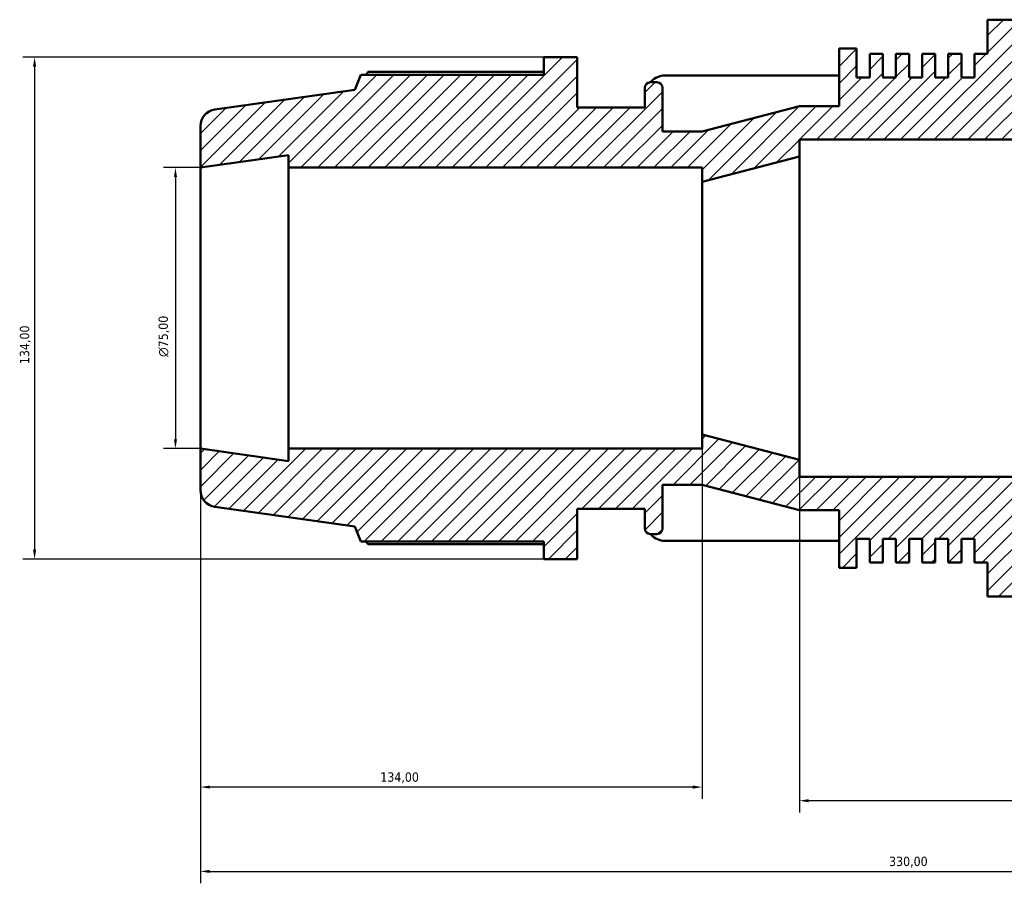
# Model space of a CAD drawing. Header units: millimetres. Extents: x -309 to 1148, y -58 to 854.
# Tile 2 of 9: x -309 to -46, y 536 to 767. Entities that reach past the tile are written whole.
import ezdxf

# ---------------------------------------------------------------- set-up
doc = ezdxf.new("R2010")
doc.units = ezdxf.units.MM
for name, color, linetype, lineweight in [('Dimension (ISO)', 7, 'Continuous', 25), ('Hatch (ISO)', 7, 'Continuous', 18), ('Visible (ISO)', 7, 'Continuous', 50)]:
    doc.layers.add(name, color=color, linetype=linetype, lineweight=lineweight)
doc.styles.add('Note Text (ISO)', font='tahoma.ttf')
doc.dimstyles.new('Default (ISO)', dxfattribs={"dimtxt": 2.5, "dimasz": 2.5, "dimexe": 3.175, "dimexo": 0, "dimgap": 0.762, "dimtad": 1, "dimrnd": 1e-08, "dimzin": 0, "dimtxsty": 'Note Text (ISO)', "dimcen": 0.09, "dimdle": 10, "dimclrd": 256, "dimclre": 256, "dimclrt": 232, "dimazin": 0, "dimtfac": 1.40208, "dimtmove": 0, "dimatfit": 3, "dimfxl": 1, "dimtolj": 1, "dimtzin": 0, "dimlwd": -1, "dimlwe": -1, "dimarcsym": 0})

# ---------------------------------------------------------------- blocks, each defined once
blk = doc.blocks.new('*D9')
at = {"layer": 'Defpoints', "color": 0, "transparency": 16777216}
for p in [(-100.53, 649.2), (69.47, 644.7), (-100.53, 558.2)]:
    blk.add_point(p, dxfattribs=at)
at = {"layer": 'Dimension (ISO)', "transparency": 16777216}
for p, q in [((-100.53, 649.2), (-100.53, 555.02)), ((69.47, 644.7), (69.47, 555.02)), ((66.97, 558.2), (-98.03, 558.2))]:
    blk.add_line(p, q, dxfattribs=at)
for points in [[(-98.03, 558.61), (-98.03, 557.78), (-100.53, 558.2)], [(66.97, 558.61), (66.97, 557.78), (69.47, 558.2)]]:
    blk.add_solid(points, dxfattribs=at)
at = {"layer": 'Dimension (ISO)', "color": 232, "true_color": 0xca0064, "transparency": 16777216, "insert": (-32.48, 562.13), "char_height": 2.5, "attachment_point": 1, "style": 'Note Text (ISO)'}
blk.add_mtext('\\A1;170,00', dxfattribs=at)
blk = doc.blocks.new('*D10')
at = {"layer": 'Defpoints', "color": 0, "transparency": 16777216}
for p in [(-126.53, 655.95), (-260.53, 652.2), (-260.53, 561.84)]:
    blk.add_point(p, dxfattribs=at)
at = {"layer": 'Dimension (ISO)', "transparency": 16777216}
for p, q in [((-126.53, 655.95), (-126.53, 558.66)), ((-260.53, 652.2), (-260.53, 558.66)), ((-129.03, 561.84), (-258.03, 561.84))]:
    blk.add_line(p, q, dxfattribs=at)
for points in [[(-258.03, 562.25), (-258.03, 561.42), (-260.53, 561.84)], [(-129.03, 562.25), (-129.03, 561.42), (-126.53, 561.84)]]:
    blk.add_solid(points, dxfattribs=at)
at = {"layer": 'Dimension (ISO)', "color": 232, "true_color": 0xca0064, "transparency": 16777216, "insert": (-212.48, 565.77), "char_height": 2.5, "attachment_point": 1, "style": 'Note Text (ISO)'}
blk.add_mtext('\\A1;134,00', dxfattribs=at)
blk = doc.blocks.new('*D11')
at = {"layer": 'Defpoints', "color": 0, "transparency": 16777216}
for p in [(-260.53, 727.2), (-267.18, 652.2), (-260.53, 652.2)]:
    blk.add_point(p, dxfattribs=at)
at = {"layer": 'Dimension (ISO)', "transparency": 16777216}
for p, q in [((-260.53, 727.2), (-270.36, 727.2)), ((-267.18, 724.7), (-267.18, 654.7)), ((-260.53, 652.2), (-270.36, 652.2))]:
    blk.add_line(p, q, dxfattribs=at)
for points in [[(-267.6, 724.7), (-266.77, 724.7), (-267.18, 727.2)], [(-267.6, 654.7), (-266.77, 654.7), (-267.18, 652.2)]]:
    blk.add_solid(points, dxfattribs=at)
at = {"layer": 'Dimension (ISO)', "color": 232, "true_color": 0xca0064, "transparency": 16777216, "insert": (-271.71, 676.64), "char_height": 2.5, "attachment_point": 1, "rotation": 90, "style": 'Note Text (ISO)'}
blk.add_mtext('\\A1;\\fAIGDT|b0|i0;\\H2.5000;\\ln\\fTahoma|b0|i0;\\H2.5000;75,00', dxfattribs=at)
blk = doc.blocks.new('*D12')
at = {"layer": 'Defpoints', "color": 0, "transparency": 16777216}
for p in [(-168.81, 756.7), (-304.81, 622.7), (-168.81, 622.7)]:
    blk.add_point(p, dxfattribs=at)
at = {"layer": 'Dimension (ISO)', "transparency": 16777216}
for p, q in [((-168.81, 756.7), (-307.99, 756.7)), ((-304.81, 754.2), (-304.81, 625.2)), ((-168.81, 622.7), (-307.99, 622.7))]:
    blk.add_line(p, q, dxfattribs=at)
for points in [[(-305.23, 754.2), (-304.39, 754.2), (-304.81, 756.7)], [(-305.23, 625.2), (-304.39, 625.2), (-304.81, 622.7)]]:
    blk.add_solid(points, dxfattribs=at)
at = {"layer": 'Dimension (ISO)', "color": 232, "true_color": 0xca0064, "transparency": 16777216, "insert": (-308.75, 674.74), "char_height": 2.5, "attachment_point": 1, "rotation": 90, "style": 'Note Text (ISO)'}
blk.add_mtext('\\A1;134,00', dxfattribs=at)
blk = doc.blocks.new('*D13')
at = {"layer": 'Defpoints', "color": 0, "transparency": 16777216}
for p in [(-260.53, 652.2), (69.47, 644.7), (69.47, 539.33)]:
    blk.add_point(p, dxfattribs=at)
at = {"layer": 'Dimension (ISO)', "transparency": 16777216}
for p, q in [((-260.53, 652.2), (-260.53, 536.15)), ((69.47, 644.7), (69.47, 536.15)), ((-258.03, 539.33), (66.97, 539.33))]:
    blk.add_line(p, q, dxfattribs=at)
for points in [[(-258.03, 539.74), (-258.03, 538.91), (-260.53, 539.33)], [(66.97, 539.74), (66.97, 538.91), (69.47, 539.33)]]:
    blk.add_solid(points, dxfattribs=at)
at = {"layer": 'Dimension (ISO)', "color": 232, "true_color": 0xca0064, "transparency": 16777216, "insert": (-76.59, 543.26), "char_height": 2.5, "attachment_point": 1, "style": 'Note Text (ISO)'}
blk.add_mtext('\\A1;330,00', dxfattribs=at)

msp = doc.modelspace()

# ---------------------------------------------------------------- hatches: boundary and pattern name
at = {"layer": 'Hatch (ISO)'}
h = msp.add_hatch(dxfattribs=at)
h.set_pattern_fill('ANSI31', color=256, scale=25.4, style=0)
h.set_pattern_definition([(45, (0, 0), (-2.245064, 2.245064), [])])
edge = h.paths.add_edge_path()
edge.add_line((40.173, 734.696), (41.973, 736.496))
edge.add_line((41.973, 736.496), (41.973, 737.586))
edge.add_line((41.973, 737.586), (69.473, 734.696))
edge.add_line((69.473, 734.696), (69.473, 748.644))
edge.add_ellipse((64.973, 748.644), major_axis=(4.5, 0), ratio=1, start_angle=0, end_angle=84)
edge.add_line((65.443, 753.119), (22.33, 757.651))
edge.add_line((22.33, 757.651), (20.702, 761.306))
edge.add_line((20.702, 761.306), (-41.337, 761.306))
edge.add_line((-41.337, 761.306), (-41.337, 766.696))
edge.add_line((-41.337, 766.696), (-50.27, 766.696))
edge.add_line((-50.27, 766.696), (-50.27, 757.61))
edge.add_line((-50.27, 757.61), (-53.767, 757.61))
edge.add_line((-53.767, 757.61), (-53.767, 751.296))
edge.add_line((-53.767, 751.296), (-57.264, 751.296))
edge.add_line((-57.264, 751.296), (-57.264, 757.61))
edge.add_line((-57.264, 757.61), (-60.762, 757.61))
edge.add_line((-60.762, 757.61), (-60.762, 751.296))
edge.add_line((-60.762, 751.296), (-64.259, 751.296))
edge.add_line((-64.259, 751.296), (-64.259, 757.61))
edge.add_line((-64.259, 757.61), (-67.756, 757.61))
edge.add_line((-67.756, 757.61), (-67.756, 751.296))
edge.add_line((-67.756, 751.296), (-71.253, 751.296))
edge.add_line((-71.253, 751.296), (-71.253, 757.61))
edge.add_line((-71.253, 757.61), (-74.75, 757.61))
edge.add_line((-74.75, 757.61), (-74.75, 751.296))
edge.add_line((-74.75, 751.296), (-78.247, 751.296))
edge.add_line((-78.247, 751.296), (-78.247, 757.61))
edge.add_line((-78.247, 757.61), (-81.744, 757.61))
edge.add_line((-81.744, 757.61), (-81.744, 751.296))
edge.add_line((-81.744, 751.296), (-85.242, 751.296))
edge.add_line((-85.242, 751.296), (-85.242, 758.996))
edge.add_line((-85.242, 758.996), (-89.956, 758.996))
edge.add_line((-89.956, 758.996), (-89.956, 743.596))
edge.add_line((-89.956, 743.596), (-100.527, 743.596))
edge.add_line((-100.527, 743.596), (-126.527, 736.846))
edge.add_line((-126.527, 736.846), (-137.099, 736.846))
edge.add_line((-137.099, 736.846), (-137.099, 748.496))
edge.add_ellipse((-138.599, 748.496), major_axis=(1.5, 0), ratio=1, start_angle=0, end_angle=90)
edge.add_line((-138.599, 749.996), (-140.313, 749.996))
edge.add_ellipse((-140.313, 748.496), major_axis=(0, 1.5), ratio=1, start_angle=0, end_angle=90)
edge.add_line((-141.813, 748.496), (-141.813, 743.296))
edge.add_line((-141.813, 743.296), (-159.877, 743.296))
edge.add_line((-159.877, 743.296), (-159.877, 756.696))
edge.add_line((-159.877, 756.696), (-168.811, 756.696))
edge.add_line((-168.811, 756.696), (-168.811, 752.006))
edge.add_line((-168.811, 752.006), (-217.656, 752.006))
edge.add_line((-217.656, 752.006), (-219.277, 747.993))
edge.add_line((-219.277, 747.993), (-256.654, 742.74))
edge.add_ellipse((-256.027, 738.284), major_axis=(-0.626, 4.456), ratio=1, start_angle=0, end_angle=82)
edge.add_line((-260.527, 738.284), (-260.527, 727.196))
edge.add_line((-260.527, 727.196), (-236.956, 730.508))
edge.add_line((-236.956, 730.508), (-236.956, 727.196))
edge.add_line((-236.956, 727.196), (-126.527, 727.196))
edge.add_line((-126.527, 727.196), (-126.527, 723.446))
edge.add_line((-126.527, 723.446), (-100.527, 730.196))
edge.add_line((-100.527, 730.196), (-100.527, 734.696))
edge.add_line((-100.527, 734.696), (40.173, 734.696))
edge = h.paths.add_edge_path()
edge.add_line((41.973, 642.896), (40.173, 644.696))
edge.add_line((40.173, 644.696), (-100.527, 644.696))
edge.add_line((-100.527, 644.696), (-100.527, 649.196))
edge.add_line((-100.527, 649.196), (-126.527, 655.946))
edge.add_line((-126.527, 655.946), (-126.527, 652.196))
edge.add_line((-126.527, 652.196), (-236.956, 652.196))
edge.add_line((-236.956, 652.196), (-236.956, 648.883))
edge.add_line((-236.956, 648.883), (-260.527, 652.196))
edge.add_line((-260.527, 652.196), (-260.527, 641.108))
edge.add_ellipse((-256.027, 641.108), major_axis=(-4.5, 0), ratio=1, start_angle=0, end_angle=82)
edge.add_line((-256.654, 636.651), (-219.277, 631.398))
edge.add_line((-219.277, 631.398), (-217.656, 627.386))
edge.add_line((-217.656, 627.386), (-168.811, 627.386))
edge.add_line((-168.811, 627.386), (-168.811, 622.696))
edge.add_line((-168.811, 622.696), (-159.877, 622.696))
edge.add_line((-159.877, 622.696), (-159.877, 636.096))
edge.add_line((-159.877, 636.096), (-141.813, 636.096))
edge.add_line((-141.813, 636.096), (-141.813, 630.896))
edge.add_ellipse((-140.313, 630.896), major_axis=(-1.5, 0), ratio=1, start_angle=0, end_angle=90)
edge.add_line((-140.313, 629.396), (-138.599, 629.396))
edge.add_ellipse((-138.599, 630.896), major_axis=(0, -1.5), ratio=1, start_angle=0, end_angle=90)
edge.add_line((-137.099, 630.896), (-137.099, 642.546))
edge.add_line((-137.099, 642.546), (-126.527, 642.546))
edge.add_line((-126.527, 642.546), (-100.527, 635.796))
edge.add_line((-100.527, 635.796), (-89.956, 635.796))
edge.add_line((-89.956, 635.796), (-89.956, 620.396))
edge.add_line((-89.956, 620.396), (-85.242, 620.396))
edge.add_line((-85.242, 620.396), (-85.242, 628.096))
edge.add_line((-85.242, 628.096), (-81.744, 628.096))
edge.add_line((-81.744, 628.096), (-81.744, 621.782))
edge.add_line((-81.744, 621.782), (-78.247, 621.782))
edge.add_line((-78.247, 621.782), (-78.247, 628.096))
edge.add_line((-78.247, 628.096), (-74.75, 628.096))
edge.add_line((-74.75, 628.096), (-74.75, 621.782))
edge.add_line((-74.75, 621.782), (-71.253, 621.782))
edge.add_line((-71.253, 621.782), (-71.253, 628.096))
edge.add_line((-71.253, 628.096), (-67.756, 628.096))
edge.add_line((-67.756, 628.096), (-67.756, 621.782))
edge.add_line((-67.756, 621.782), (-64.259, 621.782))
edge.add_line((-64.259, 621.782), (-64.259, 628.096))
edge.add_line((-64.259, 628.096), (-60.762, 628.096))
edge.add_line((-60.762, 628.096), (-60.762, 621.782))
edge.add_line((-60.762, 621.782), (-57.264, 621.782))
edge.add_line((-57.264, 621.782), (-57.264, 628.096))
edge.add_line((-57.264, 628.096), (-53.767, 628.096))
edge.add_line((-53.767, 628.096), (-53.767, 621.782))
edge.add_line((-53.767, 621.782), (-50.27, 621.782))
edge.add_line((-50.27, 621.782), (-50.27, 612.696))
edge.add_line((-50.27, 612.696), (-41.337, 612.696))
edge.add_line((-41.337, 612.696), (-41.337, 618.086))
edge.add_line((-41.337, 618.086), (20.702, 618.086))
edge.add_line((20.702, 618.086), (22.33, 621.741))
edge.add_line((22.33, 621.741), (65.443, 626.272))
edge.add_ellipse((64.973, 630.748), major_axis=(0.47, -4.475), ratio=1, start_angle=0, end_angle=84)
edge.add_line((69.473, 630.748), (69.473, 644.696))
edge.add_line((69.473, 644.696), (41.973, 641.805))
edge.add_line((41.973, 641.805), (41.973, 642.896))

# ---------------------------------------------------------------- linework, layer by layer
at = {"layer": 'Visible (ISO)'}
for p, q in [((-41.337, 766.696), (-50.27, 766.696)), ((-50.27, 766.696), (-50.27, 757.61)), ((-85.242, 758.996), (-89.956, 758.996)), ((-89.956, 758.996), (-89.956, 743.596)), ((-85.242, 751.296), (-85.242, 758.996)), ((-78.247, 757.61), (-81.744, 757.61)), ((-81.744, 757.61), (-81.744, 751.296)), ((-78.247, 751.296), (-78.247, 757.61)), ((-71.253, 757.61), (-74.75, 757.61)), ((-74.75, 757.61), (-74.75, 751.296)), ((-71.253, 751.296), (-71.253, 757.61)), ((-64.259, 757.61), (-67.756, 757.61)), ((-67.756, 757.61), (-67.756, 751.296)), ((-64.259, 751.296), (-64.259, 757.61)), ((-57.264, 757.61), (-60.762, 757.61)), ((-60.762, 757.61), (-60.762, 751.296)), ((-57.264, 751.296), (-57.264, 757.61)), ((-50.27, 757.61), (-53.767, 757.61)), ((-53.767, 757.61), (-53.767, 751.296)), ((-159.877, 756.696), (-168.811, 756.696)), ((-168.811, 756.696), (-168.811, 752.006)), ((-159.877, 743.296), (-159.877, 756.696)), ((-168.811, 752.738), (-215.761, 752.738)), ((-217.656, 752.006), (-219.277, 747.993)), ((-168.811, 752.006), (-217.656, 752.006)), ((-138.599, 749.996), (-140.313, 749.996)), ((-89.956, 751.82), (-136.978, 751.82)), ((-81.744, 751.296), (-85.242, 751.296)), ((-74.75, 751.296), (-78.247, 751.296)), ((-67.756, 751.296), (-71.253, 751.296)), ((-60.762, 751.296), (-64.259, 751.296)), ((-53.767, 751.296), (-57.264, 751.296)), ((-219.277, 747.993), (-256.654, 742.74)), ((-141.813, 748.496), (-141.813, 743.296)), ((-137.099, 736.846), (-137.099, 748.496)), ((-141.813, 743.296), (-159.877, 743.296)), ((-100.527, 743.596), (-126.527, 736.846)), ((-89.956, 743.596), (-100.527, 743.596)), ((-260.527, 738.284), (-260.527, 727.196)), ((-126.527, 736.846), (-137.099, 736.846)), ((-100.527, 730.196), (-100.527, 734.696)), ((-100.527, 734.696), (40.173, 734.696)), ((-260.527, 727.196), (-236.956, 730.508)), ((-236.956, 730.508), (-236.956, 727.196)), ((-126.527, 723.446), (-100.527, 730.196)), ((-100.527, 649.196), (-100.527, 730.196)), ((-260.527, 652.196), (-260.527, 727.196)), ((-236.956, 727.196), (-126.527, 727.196)), ((-236.956, 652.196), (-236.956, 727.196)), ((-126.527, 727.196), (-126.527, 723.446)), ((-126.527, 655.946), (-126.527, 723.446)), ((-100.527, 649.196), (-126.527, 655.946)), ((-126.527, 655.946), (-126.527, 652.196)), ((-236.956, 648.883), (-260.527, 652.196)), ((-260.527, 652.196), (-260.527, 641.108)), ((-126.527, 652.196), (-236.956, 652.196)), ((-236.956, 652.196), (-236.956, 648.883)), ((-100.527, 644.696), (-100.527, 649.196)), ((40.173, 644.696), (-100.527, 644.696)), ((-137.099, 630.896), (-137.099, 642.546)), ((-137.099, 642.546), (-126.527, 642.546)), ((-126.527, 642.546), (-100.527, 635.796)), ((-256.654, 636.651), (-219.277, 631.398)), ((-159.877, 622.696), (-159.877, 636.096)), ((-159.877, 636.096), (-141.813, 636.096)), ((-141.813, 636.096), (-141.813, 630.896)), ((-100.527, 635.796), (-89.956, 635.796)), ((-89.956, 635.796), (-89.956, 620.396)), ((-219.277, 631.398), (-217.656, 627.386)), ((-140.313, 629.396), (-138.599, 629.396)), ((-217.656, 627.386), (-168.811, 627.386)), ((-215.761, 626.654), (-168.811, 626.654)), ((-168.811, 627.386), (-168.811, 622.696)), ((-136.978, 627.572), (-89.956, 627.572)), ((-85.242, 620.396), (-85.242, 628.096)), ((-85.242, 628.096), (-81.744, 628.096)), ((-81.744, 628.096), (-81.744, 621.782)), ((-78.247, 621.782), (-78.247, 628.096)), ((-78.247, 628.096), (-74.75, 628.096)), ((-74.75, 628.096), (-74.75, 621.782)), ((-71.253, 621.782), (-71.253, 628.096)), ((-71.253, 628.096), (-67.756, 628.096)), ((-67.756, 628.096), (-67.756, 621.782)), ((-64.259, 621.782), (-64.259, 628.096)), ((-64.259, 628.096), (-60.762, 628.096)), ((-60.762, 628.096), (-60.762, 621.782)), ((-57.264, 621.782), (-57.264, 628.096)), ((-57.264, 628.096), (-53.767, 628.096)), ((-53.767, 628.096), (-53.767, 621.782)), ((-168.811, 622.696), (-159.877, 622.696)), ((-81.744, 621.782), (-78.247, 621.782)), ((-74.75, 621.782), (-71.253, 621.782)), ((-67.756, 621.782), (-64.259, 621.782)), ((-60.762, 621.782), (-57.264, 621.782)), ((-53.767, 621.782), (-50.27, 621.782)), ((-50.27, 621.782), (-50.27, 612.696)), ((-89.956, 620.396), (-85.242, 620.396)), ((-50.27, 612.696), (-41.337, 612.696))]:
    msp.add_line(p, q, dxfattribs=at)
for centre, radius, start, end in [((-140.313, 748.496), 1.5, 90, 180), ((-138.599, 748.496), 1.5, 0, 90), ((-256.027, 738.284), 4.5, 98, 180), ((-256.027, 641.108), 4.5, 180, 262), ((-140.313, 630.896), 1.5, 180, 270), ((-138.599, 630.896), 1.5, 270, 0)]:
    msp.add_arc(centre, radius, start, end, dxfattribs=at)
for centre, major_axis, start_param, end_param in [((-135.653, 746.61), (6.16, 0), 1.7875182, 2.4548724), ((-135.653, 632.782), (-6.16, 0), 0.6867203, 1.3540745)]:
    msp.add_ellipse(centre, major_axis=major_axis, ratio=0.8660254, start_param=start_param, end_param=end_param, dxfattribs=at)
for points, weights in [([(-215.761, 752.738), (-216.001, 752.369), (-216.233, 752.006)], [1, 1.00062756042, 1.00110717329]), ([(-216.233, 627.386), (-216.001, 627.023), (-215.761, 626.654)], [1.00110717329, 1.00062756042, 1])]:
    msp.add_rational_spline(points, weights, degree=2, dxfattribs=at)

# ---------------------------------------------------------------- dimensions: what is measured, and where the dimension line sits
at = {"layer": 'Dimension (ISO)'}
for base, p1, p2, angle, picture, middle in [((-304.811, 622.696), (-168.811, 756.696), (-168.811, 622.696), 90, '*D12', (-304.811, 679.696)), ((-260.527, 561.838), (-126.527, 655.946), (-260.527, 652.196), 180, '*D10', (-207.527, 561.838)), ((69.473, 539.326), (-260.527, 652.196), (69.473, 644.696), 180, '*D13', (-71.527, 539.326)), ((-100.527, 558.196), (69.473, 644.696), (-100.527, 649.196), 180, '*D9', (-27.527, 558.196))]:
    dim = msp.add_linear_dim(base=base, p1=p1, p2=p2, angle=angle, dimstyle='Default (ISO)', override={"dimdec": 2, "dimtp": 0, "dimtm": 0, "dimtdec": 2, "dimtofl": 0, "dimatfit": 1}, dxfattribs=at)
    dim.commit()
    dim.dimension.update_dxf_attribs({"geometry": picture, "text_midpoint": middle, "dimtype": 160})
dim = msp.add_linear_dim(base=(-267.184, 652.196), p1=(-260.527, 727.196), p2=(-260.527, 652.196), angle=90, text='\\fAIGDT|b0|i0;\\H2.5000;\\ln\\fTahoma|b0|i0;\\H2.5000;<>', dimstyle='Default (ISO)', override={"dimdec": 2, "dimtp": 0, "dimtm": 0, "dimtdec": 2, "dimtofl": 0, "dimatfit": 1}, dxfattribs=at)
dim.commit()
dim.dimension.update_dxf_attribs({"geometry": '*D11', "text_midpoint": (-267.184, 682.196), "dimtype": 160})

doc.saveas('drawing.dxf')
